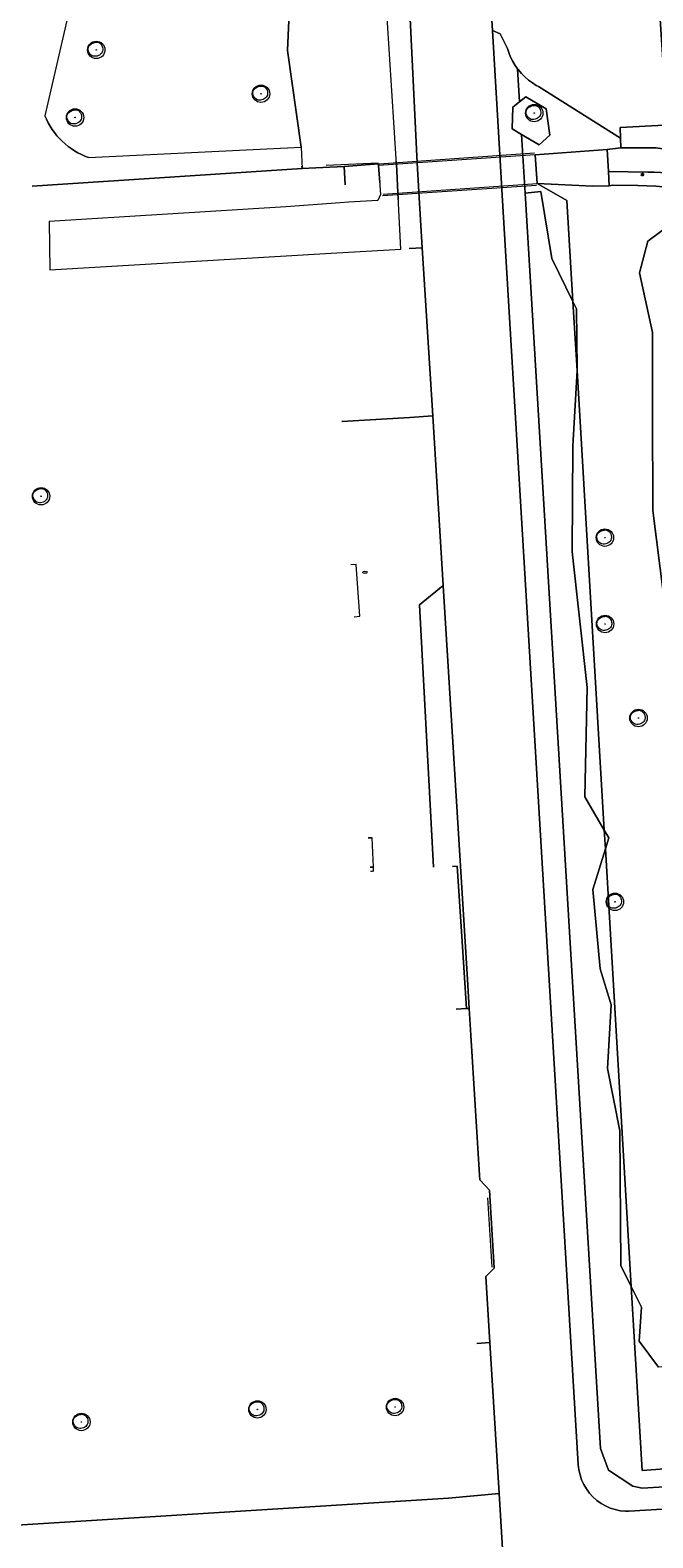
# Model space of a CAD drawing. Header units: metres. Extents: x 162108 to 162858, y 502368 to 503171.
# Tile 12 of 38: x 162631 to 162702, y 502534 to 502707. Entities that reach past the tile are written whole.
import ezdxf
from ezdxf.enums import TextEntityAlignment as Align

# ---------------------------------------------------------------- set-up
doc = ezdxf.new("R2010")
doc.units = ezdxf.units.M
doc.linetypes.add('IE-TERREINAFSCHEIDING-SO', pattern=[10, 8, -2])
for name, color, linetype, lineweight in [('B-PV-GK-BESCHOEIING-G', 252, 'GK-BESCHOEIING-SO', 13), ('B-PV-IE-MEUBILAIR-S', 252, 'Continuous', 13), ('B-PV-IE-MEUBILAIR_WEGMEUBILAIR-G', 252, 'Continuous', 13), ('B-PV-IE-TERREINAFSCHEIDING_KUNSTMATIG_HEKWERK-G', 252, 'IE-TERREINAFSCHEIDING-KUNSTMATIG-OPEN', 13), ('B-PV-KW-KUNSTWERK_DEK-GV', 252, 'Continuous', 13), ('B-PV-OG-BEBOUWING-GV', 7, 'Continuous', 18), ('B-PV-OG-BEBOUWING_OVERBOUWING-GV', 7, 'Continuous', 18), ('B-PV-OG-TERREIN_BEGROEID-GV', 7, 'Continuous', 13), ('B-PV-OG-TERREIN_ERF-GV', 252, 'Continuous', 13), ('B-PV-VH-GESLOTENVERHARDING_ASFALT-GV', 252, 'Continuous', 13), ('B-PV-VH-OPENVERHARDING_BETONSTRAATSTEEN-GV', 252, 'Continuous', 13), ('B-PV-VH-OPENVERHARDING_TEGEL-GV', 252, 'Continuous', 13)]:
    doc.layers.add(name, color=color, linetype=linetype, lineweight=lineweight)
for name, color, linetype, lineweight, true_color in [('B-PV-GR-BEPLANTING_CULTUUR_BOSPLANTSOEN-GV', 7, 'Continuous', 13, 0x99cc00), ('B-PV-GR-BEPLANTING_CULTUUR_HEESTERS-GV', 7, 'Continuous', 13, 0x99cc00), ('B-PV-IE-TERREINAFSCHEIDING-G', 6, 'IE-TERREINAFSCHEIDING-SO', 18, 0xff00ff), ('B-PV-OG-WATER_GRACHT-GV', 7, 'Continuous', 13, 0x007299), ('B-WE-GR-BOOM-S', 3, 'Continuous', 18, 0x00ff00)]:
    doc.layers.add(name, color=color, linetype=linetype, lineweight=lineweight, true_color=true_color)
doc.styles.add('NLCS-ISO', font='NLCS-ISO.ttf')
doc.linetypes.add('GK-BESCHOEIING-SO', pattern='A,18,-3,[1,NLCS.SHX,S=0.6,R=0,X=0,Y=0],-3', length=24)
doc.linetypes.add('IE-TERREINAFSCHEIDING-KUNSTMATIG-OPEN', pattern='A,7,-1.5,[67,NLCS.SHX,S=0.75,R=0,X=0,Y=0],-1.5', length=10)

# ---------------------------------------------------------------- blocks, each defined once
blk = doc.blocks.new('SIE-MEUBILAIR_PAAL_LICHTMAST-SO')
for points in [[(-0.62, 0), (-1, 0)], [(-0.71, 0.71), (-0.44, 0.44)], [(0, 1), (0, 0.62)], [(0.44, 0.44), (0.71, 0.71)], [(1, 0), (0.62, 0)], [(-0.71, -0.71), (-0.44, -0.44)], [(0, -0.62), (0, -1)], [(0.44, -0.44), (0.71, -0.71)]]:
    blk.add_lwpolyline(points)
blk.add_circle((0, 0), 0.5)
blk = doc.blocks.new('SIE-MEUBILAIR_PUT_RIOOLPUT-SO')
blk.add_ellipse((0, 0), major_axis=(1.25, 0), ratio=0.54)
at = {"style": 'NLCS-ISO'}
blk.add_text('ri', height=0.75, dxfattribs=at).set_placement((-0.04, 0.07), align=Align.MIDDLE_CENTER)
blk = doc.blocks.new('SGR-BOOM_03')
blk.add_lwpolyline([(2.39, 3.6), (2.81, 3.14), (3.17, 2.6), (3.46, 1.98), (3.66, 1.31), (3.77, 0.62), (3.77, -0.08), (3.65, -0.77), (3.39, -1.41), (3, -2), (2.49, -2.52), (1.88, -2.96), (1.21, -3.31), (0.49, -3.56), (-0.26, -3.7), (-0.99, -3.72), (-1.7, -3.6), (-2.35, -3.35), (-2.94, -2.98), (-3.46, -2.51), (-3.9, -1.97), (-4.25, -1.38), (-4.52, -0.76), (-4.68, -0.13), (-4.73, 0.48), (-4.67, 1.06), (-4.5, 1.6), (-4.24, 2.1), (-3.91, 2.55), (-3.5, 2.97), (-3.03, 3.33), (-2.53, 3.65), (-1.98, 3.92), (-1.42, 4.14), (-0.84, 4.29), (-0.26, 4.39), (0.31, 4.41), (0.87, 4.35), (1.41, 4.2), (1.92, 3.95)], close=True)
for radius in [5, 0.15]:
    blk.add_circle((0, 0), radius)

msp = doc.modelspace()

# ---------------------------------------------------------------- linework, layer by layer
at = {"layer": 'B-PV-GK-BESCHOEIING-G'}
msp.add_lwpolyline([(162793.69, 502542.29), (162739.75, 502539.02), (162699.51, 502536.59), (162699.1, 502536.59), (162698.51, 502536.65), (162697.93, 502536.78), (162697.36, 502536.96), (162696.81, 502537.2), (162696.3, 502537.49), (162695.81, 502537.84), (162695.36, 502538.24), (162694.96, 502538.68), (162694.61, 502539.16), (162694.31, 502539.67), (162694.06, 502540.22), (162693.88, 502540.78), (162693.75, 502541.36), (162693.68, 502541.96), (162684.9, 502688.59), (162684.7, 502691.93), (162683.81, 502706.88), (162683.25, 502716.07)], dxfattribs=at)
at = {"layer": 'B-PV-GR-BEPLANTING_CULTUUR_BOSPLANTSOEN-GV'}
for points in [[(162660.54, 502711.51), (162660.23, 502704.56), (162661.8, 502693.45), (162661.9, 502691.01), (162663.49, 502691.07), (162666.76, 502691.21), (162670.69, 502691.54), (162670.69, 502691.34), (162670.86, 502689.04), (162670.94, 502688.02), (162670.61, 502687.33), (162667.25, 502687.13), (162666.29, 502687.06), (162660.05, 502686.6), (162632.82, 502684.89), (162632.89, 502679.34), (162665.26, 502681.25), (162673.27, 502681.72), (162672.75, 502691.48), (162670.37, 502729.47)], [(162674.24, 502681.78), (162675.74, 502681.86), (162675.34, 502688.32), (162675.14, 502691.64), (162673.31, 502729.63), (162671.62, 502729.54)], [(162661.89, 502691.26), (162661.9, 502691.01), (162663.49, 502691.07), (162666.76, 502691.21), (162670.69, 502691.54), (162670.69, 502691.34), (162670.84, 502689.37)], [(162672.73, 502691.85), (162672.75, 502691.48), (162672.97, 502687.43)], [(162672.97, 502687.43), (162672.75, 502691.48), (162672.73, 502691.85)], [(162696.67, 502614.9), (162694.43, 502618.75), (162694.72, 502631.31), (162692.96, 502646.92), (162693.05, 502659.08), (162693.54, 502667.77), (162693.06, 502675.72), (162690.64, 502680.65), (162689.36, 502688.34), (162687.56, 502688.15), (162696.23, 502543.81), (162697.16, 502541.32), (162699.97, 502539.47), (162701.03, 502539.26), (162793.69, 502544.8)], [(162678.14, 502643.03), (162676.93, 502662.54), (162674.29, 502662.38), (162666.47, 502661.92)], [(162679.23, 502610.73), (162679.76, 502610.77), (162680.29, 502602.68), (162680.83, 502594.4), (162681.13, 502594.41), (162680.93, 502597.73), (162678.14, 502643.03), (162675.43, 502640.81), (162677.03, 502610.66)], [(162677.03, 502610.66), (162675.43, 502640.81), (162678.14, 502643.03)], [(162793.69, 502550.81), (162724.24, 502546.5), (162722.38, 502542.88), (162722.32, 502542.87), (162701.03, 502541.29), (162699.78, 502562.42), (162698.57, 502564.85), (162698.47, 502580.33), (162697.03, 502587.52), (162697.48, 502594.84), (162696.2, 502598.97), (162695.34, 502608.09), (162696.8, 502612.78), (162696.67, 502614.9)], [(162682, 502555.88), (162683.5, 502555.98), (162683.11, 502562.32), (162683.06, 502563.6), (162684.02, 502564.56), (162683.46, 502573.5), (162682.35, 502574.69), (162682.32, 502575.23), (162681.32, 502591.35), (162681.13, 502594.41), (162680.83, 502594.4), (162679.64, 502594.32)]]:
    msp.add_lwpolyline(points, dxfattribs=at)
for points in [[(162689.98, 502697.87), (162687.64, 502699.25), (162686.93, 502698.67), (162686.17, 502698.06), (162686.08, 502695.55), (162687.15, 502694.92), (162689.18, 502693.71), (162690.4, 502694.83)], [(162705.1, 502625.51), (162705.12, 502625.24), (162709.24, 502625.5), (162707.32, 502659.73), (162706.16, 502680.93), (162718.92, 502681.68), (162729.31, 502682.29), (162735.61, 502682.66), (162733.83, 502683.73), (162723.4, 502684.35), (162716.01, 502685.44), (162707.66, 502687.09), (162701.7, 502682.65), (162700.73, 502678.99), (162702.22, 502672.13), (162702.23, 502663.02), (162702.26, 502651.66), (162704.34, 502635.32)], [(162693.54, 502667.77), (162693.05, 502659.08), (162692.96, 502646.92), (162694.72, 502631.31), (162694.43, 502618.75), (162696.67, 502614.9)], [(162696.8, 502612.78), (162697.18, 502614.02), (162696.67, 502614.9)], [(162696.8, 502612.78), (162695.34, 502608.09), (162696.2, 502598.97), (162697.48, 502594.84), (162697.03, 502587.52), (162698.47, 502580.33), (162698.57, 502564.85), (162699.78, 502562.42)], [(162722.32, 502542.87), (162721.7, 502553.62), (162702.92, 502553.17), (162700.67, 502556.17), (162700.96, 502560.07), (162699.78, 502562.42), (162701.03, 502541.29)]]:
    msp.add_lwpolyline(points, close=True, dxfattribs=at)
at = {"layer": 'B-PV-GR-BEPLANTING_CULTUUR_HEESTERS-GV'}
msp.add_lwpolyline([(162637.35, 502692.27, -0.216876), (162632.33, 502697.07)], format="xyb", dxfattribs=at)
msp.add_lwpolyline([(162630.87, 502688.96), (162661.9, 502691.01), (162661.89, 502691.26)], dxfattribs=at)
msp.add_lwpolyline([(162693.54, 502667.77), (162693.55, 502667.97), (162693.49, 502674.85), (162693.06, 502675.72)], close=True, dxfattribs=at)
at = {"layer": 'B-PV-IE-MEUBILAIR_WEGMEUBILAIR-G'}
for points in [[(162670.77, 502691.55), (162688.65, 502692.78)], [(162688.87, 502689.05), (162671.16, 502687.85)]]:
    msp.add_lwpolyline(points, dxfattribs=at)
at = {"layer": 'B-PV-IE-TERREINAFSCHEIDING-G'}
for points in [[(162664.67, 502691.38), (162670.67, 502691.65)], [(162683.76, 502564.65), (162683.22, 502573.46)]]:
    msp.add_lwpolyline(points, dxfattribs=at)
at = {"layer": 'B-PV-IE-TERREINAFSCHEIDING_KUNSTMATIG_HEKWERK-G'}
for points in [[(162687.56, 502688.15), (162696.23, 502543.81)], [(162696.23, 502543.81), (162697.16, 502541.32), (162699.97, 502539.47), (162701.03, 502539.26), (162793.69, 502544.8)]]:
    msp.add_lwpolyline(points, dxfattribs=at)
at = {"layer": 'B-PV-KW-KUNSTWERK_DEK-GV'}
for points in [[(162688.74, 502692.57), (162670.69, 502691.34), (162670.84, 502689.37)], [(162671.22, 502688.04), (162688.96, 502689.26), (162688.74, 502692.57)]]:
    msp.add_lwpolyline(points, dxfattribs=at)
at = {"layer": 'B-PV-OG-BEBOUWING-GV'}
for points in [[(162669.96, 502614.04), (162669.51, 502614.02)], [(162669.73, 502610.65), (162670.12, 502610.66), (162669.96, 502614.04)]]:
    msp.add_lwpolyline(points, dxfattribs=at)
at = {"layer": 'B-PV-OG-BEBOUWING_OVERBOUWING-GV'}
for points in [[(162667.89, 502639.46), (162668.56, 502639.51), (162668.11, 502645.45), (162667.51, 502645.41)], [(162669.96, 502610.13), (162669.96, 502610.18), (162669.76, 502610.16)]]:
    msp.add_lwpolyline(points, dxfattribs=at)
at = {"layer": 'B-PV-OG-TERREIN_BEGROEID-GV'}
for points in [[(162637.35, 502692.27), (162661.8, 502693.45), (162660.23, 502704.56), (162660.54, 502711.51), (162659.63, 502718.52), (162654.15, 502723.02), (162642.98, 502721.92), (162639.79, 502719.07), (162634.54, 502719.55), (162633.33, 502713.46), (162633.69, 502713.42), (162635.64, 502711.54), (162632.33, 502697.07)], [(162683.25, 502716.07), (162683.81, 502706.88), (162684.68, 502706.49), (162685.53, 502704.79), (162685.72, 502704.23), (162685.9, 502703.8), (162686.16, 502703.29), (162686.43, 502702.84), (162686.7, 502702.47), (162686.76, 502702.38), (162687.15, 502701.92), (162687.52, 502701.55), (162687.97, 502701.16), (162688.41, 502700.83), (162688.84, 502700.56), (162689.11, 502700.42), (162698.54, 502694.5), (162698.49, 502695.73), (162703.58, 502695.98), (162703.88, 502696.54), (162702.21, 502721.54)], [(162686.7, 502702.47), (162686.43, 502702.84), (162686.16, 502703.29), (162685.9, 502703.8), (162685.72, 502704.23), (162685.53, 502704.79), (162684.68, 502706.49), (162683.81, 502706.88), (162684.7, 502691.93), (162684.9, 502688.59), (162693.68, 502541.96), (162693.75, 502541.36), (162693.88, 502540.78), (162694.06, 502540.22), (162694.31, 502539.67), (162694.61, 502539.16), (162694.96, 502538.68), (162695.36, 502538.24), (162695.81, 502537.84), (162696.3, 502537.49), (162696.81, 502537.2), (162697.36, 502536.96), (162697.93, 502536.78), (162698.51, 502536.65), (162699.1, 502536.59), (162699.51, 502536.59), (162739.75, 502539.02)], [(162793.69, 502544.8), (162701.03, 502539.26), (162699.97, 502539.47), (162697.16, 502541.32), (162696.23, 502543.81), (162687.56, 502688.15), (162687.15, 502694.92), (162686.08, 502695.55), (162686.17, 502698.06), (162686.93, 502698.67), (162686.7, 502702.47)], [(162706.82, 502688.5), (162705.98, 502688.61), (162705.14, 502688.71), (162704.3, 502688.8), (162703.45, 502688.88), (162702.61, 502688.95), (162700.52, 502689.05), (162697.6, 502689.08), (162697.24, 502689.02), (162695.37, 502688.96), (162688.96, 502689.26), (162692.38, 502687.31), (162693.06, 502675.72)], [(162704.34, 502635.32), (162702.26, 502651.66), (162702.23, 502663.02), (162702.22, 502672.13), (162700.73, 502678.99), (162701.7, 502682.65), (162707.66, 502687.09)], [(162666.47, 502661.92), (162674.29, 502662.38), (162676.93, 502662.54), (162675.74, 502681.86)], [(162675.74, 502681.86), (162674.24, 502681.78)], [(162693.06, 502675.72), (162693.49, 502674.85), (162693.55, 502667.97), (162693.54, 502667.77), (162696.67, 502614.9), (162697.18, 502614.02), (162696.8, 502612.78), (162699.78, 502562.42), (162700.96, 502560.07), (162700.67, 502556.17), (162702.92, 502553.17)], [(162614.58, 502535.66), (162614.68, 502534.16), (162617.38, 502534.27), (162678.77, 502538.11), (162684.57, 502538.62), (162683.5, 502555.98), (162682, 502555.88)]]:
    msp.add_lwpolyline(points, dxfattribs=at)
msp.add_lwpolyline([(162686.7, 502702.47), (162686.93, 502698.67), (162687.64, 502699.25), (162689.98, 502697.87), (162690.4, 502694.83), (162689.18, 502693.71), (162687.15, 502694.92), (162687.56, 502688.15), (162689.36, 502688.34), (162690.64, 502680.65), (162693.06, 502675.72), (162692.38, 502687.31), (162688.96, 502689.26), (162688.74, 502692.57), (162697.01, 502693.2), (162698.59, 502693.37), (162698.54, 502694.5), (162689.11, 502700.42), (162688.84, 502700.56), (162688.41, 502700.83), (162687.97, 502701.16), (162687.52, 502701.55), (162687.15, 502701.92), (162686.76, 502702.38)], close=True, dxfattribs=at)
msp.add_lwpolyline([(162632.33, 502697.07, 0.216876), (162637.35, 502692.27)], format="xyb", dxfattribs=at)
at = {"layer": 'B-PV-OG-TERREIN_ERF-GV'}
for points in [[(162669.51, 502614.02), (162669.96, 502614.04)], [(162670.14, 502610.15), (162670.12, 502610.66), (162669.73, 502610.65)], [(162679.64, 502594.32), (162680.83, 502594.4), (162680.29, 502602.68), (162679.76, 502610.77), (162679.23, 502610.73)]]:
    msp.add_lwpolyline(points, dxfattribs=at)
at = {"layer": 'B-PV-OG-WATER_GRACHT-GV'}
for points in [[(162793.69, 502542.29), (162739.75, 502539.02), (162699.51, 502536.59), (162699.1, 502536.59), (162698.51, 502536.65), (162697.93, 502536.78), (162697.36, 502536.96), (162696.81, 502537.2), (162696.3, 502537.49), (162695.81, 502537.84), (162695.36, 502538.24), (162694.96, 502538.68), (162694.61, 502539.16), (162694.31, 502539.67), (162694.06, 502540.22), (162693.88, 502540.78), (162693.75, 502541.36), (162693.68, 502541.96), (162684.9, 502688.59), (162684.7, 502691.93), (162683.81, 502706.88), (162683.25, 502716.07), (162670.08, 502928.53)], [(162673.31, 502729.63), (162675.14, 502691.64), (162675.34, 502688.32), (162675.74, 502681.86), (162676.93, 502662.54), (162678.14, 502643.03), (162680.93, 502597.73), (162681.13, 502594.41), (162681.32, 502591.35), (162682.32, 502575.23), (162682.35, 502574.69), (162683.46, 502573.5), (162684.02, 502564.56), (162683.06, 502563.6), (162683.11, 502562.32), (162683.5, 502555.98), (162684.57, 502538.62), (162685.18, 502528.49), (162793.69, 502535.14)], [(162685.18, 502528.49), (162684.57, 502538.62), (162678.77, 502538.11), (162617.38, 502534.27), (162614.68, 502534.16), (162602.11, 502533.67), (162591.97, 502533.66), (162584.28, 502533.88), (162570.92, 502534.55), (162561.95, 502535.33), (162552.87, 502536.35), (162539.05, 502538.35), (162529.21, 502540.11), (162520.33, 502541.96), (162500.12, 502547.3), (162493.91, 502549.25), (162486.44, 502551.7), (162477.95, 502554.55), (162471.38, 502556.95), (162463.95, 502559.69), (162456.08, 502563.02), (162449.54, 502565.87), (162381.7, 502596.41)]]:
    msp.add_lwpolyline(points, dxfattribs=at)
at = {"layer": 'B-PV-VH-GESLOTENVERHARDING_ASFALT-GV'}
for points in [[(162793.69, 502690.35), (162783.89, 502689.86), (162775.88, 502689.56), (162757.47, 502689.17), (162741.83, 502688.91), (162735.23, 502689.11), (162717.67, 502690.4), (162711.9, 502691.62), (162706.2, 502692.83), (162706.11, 502692.84), (162702.66, 502693.36), (162698.63, 502693.38), (162698.59, 502693.37), (162697.01, 502693.2), (162697.15, 502690.67)], [(162688.74, 502692.57), (162670.69, 502691.34), (162670.84, 502689.37)], [(162671.22, 502688.04), (162688.96, 502689.26), (162688.74, 502692.57)], [(162666.76, 502691.21), (162663.49, 502691.07), (162661.9, 502691.01), (162630.87, 502688.96)], [(162666.88, 502689.11), (162666.76, 502691.21)], [(162697.15, 502690.67), (162701.69, 502690.59)]]:
    msp.add_lwpolyline(points, dxfattribs=at)
msp.add_lwpolyline([(162701.69, 502690.59, -0.064979), (162712.99, 502688.8)], format="xyb", dxfattribs=at)
at = {"layer": 'B-PV-VH-OPENVERHARDING_BETONSTRAATSTEEN-GV'}
msp.add_lwpolyline([(162697.24, 502689.02), (162697.15, 502690.67), (162697.01, 502693.2), (162688.74, 502692.57), (162688.96, 502689.26), (162695.37, 502688.96)], close=True, dxfattribs=at)
at = {"layer": 'B-PV-VH-OPENVERHARDING_TEGEL-GV'}
for points in [[(162702.21, 502721.54), (162703.88, 502696.54), (162703.58, 502695.98), (162698.49, 502695.73), (162698.54, 502694.5), (162698.59, 502693.37)], [(162698.59, 502693.37), (162698.63, 502693.38), (162702.66, 502693.36), (162706.11, 502692.84), (162705.89, 502696.77), (162704.21, 502721.87)], [(162670.84, 502689.37), (162670.69, 502691.34), (162670.69, 502691.54), (162666.76, 502691.21), (162666.88, 502689.11)], [(162701.69, 502690.59), (162697.15, 502690.67), (162697.24, 502689.02), (162697.6, 502689.08), (162700.52, 502689.05), (162702.61, 502688.95), (162703.45, 502688.88), (162704.3, 502688.8), (162705.14, 502688.71), (162705.98, 502688.61), (162706.82, 502688.5)]]:
    msp.add_lwpolyline(points, dxfattribs=at)
msp.add_lwpolyline([(162712.99, 502688.8, 0.064979), (162701.69, 502690.59)], format="xyb", dxfattribs=at)

# ---------------------------------------------------------------- block references
at = {"layer": 'B-PV-IE-MEUBILAIR-S', "xscale": 0.2, "yscale": 0.2, "zscale": 0.2}
for name, p in [('SIE-MEUBILAIR_PAAL_LICHTMAST-SO', (162701.06, 502690.3)), ('SIE-MEUBILAIR_PUT_RIOOLPUT-SO', (162669.13, 502644.55))]:
    msp.add_blockref(name, p, dxfattribs=at)
at = {"layer": 'B-WE-GR-BOOM-S', "xscale": 0.2, "yscale": 0.2, "zscale": 0.2}
for p in [(162638.23, 502704.64), (162657.18, 502699.59), (162688.61, 502697.37), (162635.79, 502696.86), (162631.88, 502653.31), (162696.74, 502648.55), (162696.77, 502638.62), (162700.61, 502627.81), (162697.9, 502606.67), (162656.77, 502548.3), (162672.61, 502548.58), (162636.52, 502546.86)]:
    msp.add_blockref('SGR-BOOM_03', p, dxfattribs=at)

doc.saveas('drawing.dxf')
